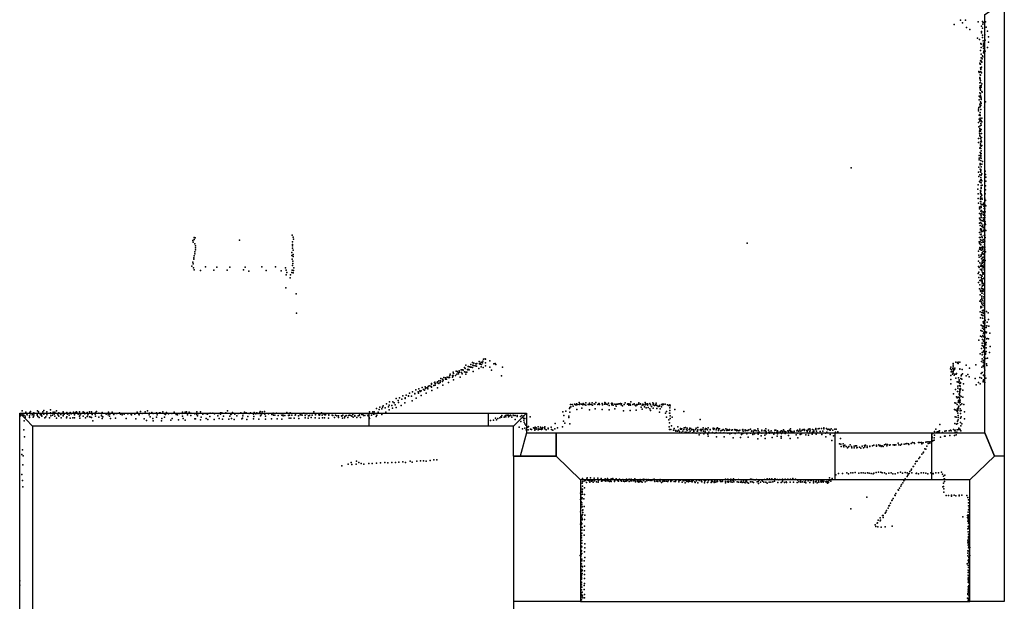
# Model space of a CAD drawing. Extents: x 16260 to 30057, y -26773 to 17812.
# Tile 9 of 12: x 20887 to 30057, y -1013 to 4408. Entities that reach past the tile are written whole.
import ezdxf

# ---------------------------------------------------------------- set-up
doc = ezdxf.new("R2010")
doc.units = 0
for name, color, linetype in [('DOORS', 7, 'continuous'), ('P', 9, 'continuous'), ('ROOMS', 1, 'continuous'), ('WALLS', 3, 'continuous')]:
    doc.layers.add(name, color=color, linetype=linetype)

msp = doc.modelspace()

# ---------------------------------------------------------------- linework, layer by layer
at = {"layer": 'DOORS'}
for points in [[(24142.8, 740.3), (25250.4, 740.3), (25250.4, 620.3), (24142.8, 620.3), (24142.8, 740.3)], [(29378.4, 118.7), (28481.6, 118.7), (28481.6, 558.7), (29378.4, 558.7), (29378.4, 118.7)]]:
    msp.add_lwpolyline(points, dxfattribs=at)
at = {"layer": 'P'}
for p in [(29648, 4404), (29697, 4402), (29590, 4363), (29667, 4380), (29705, 4335), (29737, 4317), (29813, 4387), (29846, 4347), (29854, 4392), (29854, 4328), (29856, 4365), (29859, 4381), (29881, 4389), (29887, 4338), (29809, 4235), (29826, 4224), (29844, 4284), (29846, 4298), (29853, 4264), (29854, 4241), (29875, 4268), (29901, 4301), (29910, 4247), (29838, 4185), (29843, 4179), (29843, 4150), (29859, 4162), (29861, 4210), (29862, 4143), (29863, 4177), (29864, 4189), (29868, 4170), (29878, 4217), (29902, 4149), (29909, 4197), (29837, 4121), (29842, 4085), (29842, 4053), (29850, 4044), (29854, 4070), (29858, 4061), (29865, 4098), (29868, 4110), (29870, 4123), (29879, 4115), (29829, 4002), (29834, 3993), (29835, 3992), (29835, 3959), (29837, 4023), (29838, 4028), (29839, 3954), (29845, 4018), (29845, 3966), (29848, 4012), (29821, 3924), (29824, 3916), (29828, 3864), (29829, 3868), (29830, 3858), (29832, 3894), (29833, 3858), (29835, 3922), (29837, 3891), (29839, 3923), (29840, 3943), (29845, 3914), (29828, 3777), (29829, 3819), (29832, 3762), (29834, 3791), (29836, 3841), (29836, 3824), (29840, 3775), (29841, 3795), (29843, 3780), (29847, 3811), (29824, 3695), (29830, 3725), (29832, 3683), (29835, 3697), (29836, 3755), (29836, 3750), (29836, 3717), (29840, 3690), (29843, 3676), (29848, 3740), (29850, 3731), (29821, 3591), (29822, 3662), (29830, 3620), (29833, 3605), (29833, 3597), (29837, 3643), (29839, 3607), (29840, 3635), (29841, 3663), (29841, 3626), (29872, 3592), (29881, 3642), (29817, 3574), (29818, 3558), (29822, 3518), (29826, 3518), (29829, 3525), (29831, 3516), (29833, 3543), (29833, 3491), (29840, 3572), (29840, 3570), (29849, 3491), (29817, 3450), (29821, 3409), (29823, 3481), (29828, 3465), (29828, 3463), (29829, 3395), (29831, 3420), (29836, 3473), (29840, 3440), (29841, 3424), (29842, 3465), (29848, 3455), (29825, 3351), (29826, 3368), (29829, 3377), (29829, 3328), (29830, 3343), (29834, 3319), (29835, 3370), (29837, 3302), (29843, 3385), (29844, 3310), (29845, 3347), (29816, 3263), (29818, 3301), (29832, 3218), (29836, 3252), (29837, 3268), (29837, 3239), (29843, 3286), (29843, 3228), (29844, 3271), (29848, 3236), (29822, 3142), (29823, 3118), (29829, 3209), (29833, 3171), (29833, 3119), (29838, 3206), (29838, 3143), (29838, 3135), (29840, 3159), (29841, 3160), (29842, 3118), (29843, 3185), (29820, 3032), (29823, 3103), (29832, 3060), (29832, 3054), (29833, 3068), (29838, 3094), (29843, 3036), (29849, 3060), (29855, 3086), (28630, 3026), (29817, 2988), (29819, 2946), (29829, 2962), (29831, 3016), (29836, 2994), (29838, 3011), (29838, 3002), (29838, 2937), (29839, 2986), (29842, 2958), (29847, 2970), (29878, 2997), (29881, 2965), (29886, 2939), (29814, 2869), (29825, 2899), (29833, 2893), (29836, 2911), (29841, 2919), (29842, 2844), (29843, 2886), (29843, 2861), (29848, 2907), (29851, 2867), (29882, 2858), (29886, 2904), (29812, 2829), (29814, 2785), (29835, 2816), (29835, 2800), (29836, 2786), (29840, 2811), (29840, 2761), (29842, 2836), (29842, 2834), (29843, 2784), (29847, 2771), (29880, 2785), (29881, 2821), (29815, 2742), (29816, 2698), (29826, 2660), (29835, 2745), (29835, 2712), (29837, 2736), (29837, 2667), (29838, 2712), (29839, 2710), (29840, 2693), (29843, 2665), (29848, 2746), (29848, 2683), (29851, 2735), (29861, 2685), (29864, 2697), (29866, 2669), (29876, 2745), (29878, 2680), (29882, 2727), (29883, 2723), (29884, 2672), (29826, 2646), (29826, 2602), (29828, 2645), (29839, 2589), (29840, 2623), (29841, 2598), (29842, 2657), (29842, 2623), (29842, 2579), (29846, 2631), (29846, 2605), (29856, 2616), (29859, 2596), (29861, 2593), (29863, 2615), (29868, 2585), (29870, 2648), (29874, 2619), (29876, 2644), (29877, 2584), (29879, 2617), (29825, 2559), (29826, 2513), (29832, 2546), (29832, 2491), (29834, 2542), (29837, 2519), (29841, 2563), (29845, 2535), (29846, 2509), (29848, 2480), (29851, 2535), (29855, 2492), (29856, 2485), (29857, 2534), (29860, 2561), (29861, 2531), (29867, 2547), (29872, 2498), (29874, 2545), (29877, 2563), (29880, 2524), (29880, 2505), (29882, 2499), (23425, 2400), (29826, 2424), (29835, 2407), (29836, 2458), (29836, 2450), (29842, 2430), (29843, 2445), (29843, 2410), (29844, 2437), (29845, 2454), (29849, 2389), (29856, 2434), (29859, 2440), (29861, 2472), (29868, 2444), (29871, 2454), (29871, 2396), (29872, 2396), (29875, 2448), (29875, 2401), (29884, 2443), (22500, 2351), (22504, 2334), (22511, 2360), (22512, 2378), (22520, 2319), (22523, 2376), (22525, 2301), (22934, 2352), (23427, 2339), (23428, 2314), (23429, 2300), (23434, 2381), (23437, 2361), (27664, 2325), (29823, 2336), (29826, 2379), (29827, 2324), (29831, 2339), (29832, 2317), (29833, 2378), (29835, 2357), (29838, 2309), (29842, 2354), (29843, 2354), (29849, 2332), (29851, 2379), (29857, 2295), (29858, 2346), (29861, 2360), (29865, 2333), (29873, 2312), (29874, 2339), (29875, 2343), (29879, 2378), (22513, 2206), (22517, 2244), (22520, 2227), (22524, 2283), (22526, 2264), (23421, 2211), (23422, 2237), (23427, 2279), (23433, 2219), (23434, 2260), (29816, 2250), (29821, 2213), (29827, 2268), (29828, 2285), (29837, 2270), (29839, 2280), (29839, 2202), (29841, 2259), (29841, 2215), (29843, 2210), (29844, 2286), (29844, 2259), (29850, 2283), (29850, 2234), (29850, 2227), (29851, 2288), (29857, 2270), (29858, 2284), (29859, 2222), (29860, 2249), (29861, 2246), (29868, 2227), (29872, 2206), (29873, 2282), (29875, 2288), (29877, 2264), (29881, 2245), (22492, 2111), (22500, 2149), (22504, 2132), (22509, 2176), (22510, 2187), (23426, 2177), (23428, 2116), (23431, 2137), (23432, 2158), (23435, 2200), (29818, 2157), (29823, 2196), (29828, 2142), (29836, 2112), (29843, 2130), (29843, 2117), (29845, 2179), (29850, 2134), (29851, 2146), (29852, 2156), (29854, 2189), (29854, 2113), (29856, 2164), (29858, 2168), (29861, 2196), (29864, 2162), (29866, 2146), (29867, 2172), (29868, 2112), (29869, 2125), (29870, 2151), (29880, 2163), (22507, 2096), (22512, 2078), (22572, 2071), (22619, 2103), (22696, 2073), (22722, 2100), (22819, 2074), (22844, 2101), (22973, 2078), (22986, 2102), (23020, 2064), (23142, 2105), (23183, 2069), (23271, 2103), (23323, 2068), (23364, 2094), (23368, 2073), (23368, 2030), (23375, 2053), (23409, 2030), (23421, 2053), (23424, 2074), (23433, 2049), (23436, 2070), (23442, 2094), (29815, 2043), (29817, 2107), (29820, 2055), (29823, 2097), (29834, 2030), (29835, 2079), (29846, 2077), (29846, 2025), (29847, 2107), (29847, 2066), (29849, 2084), (29854, 2052), (29857, 2106), (29857, 2035), (29860, 2096), (29863, 2046), (29868, 2050), (29869, 2076), (29871, 2102), (29873, 2034), (23407, 2003), (29816, 1960), (29819, 2006), (29829, 1937), (29830, 1977), (29835, 1980), (29841, 2005), (29841, 1974), (29848, 1992), (29850, 1979), (29850, 1967), (29852, 2017), (29852, 1957), (29852, 1946), (29854, 1927), (29862, 1948), (29863, 1996), (29866, 2000), (29867, 1935), (23366, 1909), (23462, 1853), (29825, 1900), (29831, 1843), (29835, 1882), (29838, 1887), (29839, 1875), (29845, 1906), (29848, 1858), (29851, 1925), (29851, 1901), (29851, 1858), (29853, 1878), (29854, 1885), (29862, 1896), (29868, 1889), (29871, 1874), (29871, 1851), (29830, 1785), (29838, 1796), (29842, 1778), (29847, 1832), (29847, 1810), (29848, 1824), (29848, 1764), (29849, 1775), (29853, 1749), (29855, 1795), (29866, 1824), (29867, 1743), (29868, 1765), (29869, 1786), (29870, 1808), (23466, 1673), (29833, 1686), (29838, 1723), (29839, 1735), (29843, 1726), (29845, 1657), (29847, 1729), (29847, 1729), (29848, 1680), (29850, 1654), (29853, 1697), (29854, 1679), (29857, 1697), (29862, 1668), (29865, 1701), (29869, 1684), (29872, 1729), (29891, 1688), (29908, 1677), (29835, 1630), (29841, 1561), (29853, 1650), (29854, 1626), (29861, 1592), (29865, 1581), (29866, 1576), (29870, 1649), (29870, 1598), (29873, 1623), (29876, 1636), (29876, 1617), (29876, 1580), (29876, 1562), (29880, 1604), (29898, 1588), (29910, 1614), (29838, 1511), (29850, 1504), (29852, 1556), (29855, 1534), (29856, 1552), (29862, 1552), (29865, 1482), (29866, 1495), (29868, 1521), (29868, 1484), (29870, 1536), (29871, 1548), (29876, 1555), (29881, 1499), (29889, 1538), (29889, 1489), (29892, 1495), (29896, 1554), (29913, 1553), (29924, 1486), (29821, 1422), (29836, 1459), (29849, 1452), (29851, 1393), (29855, 1428), (29858, 1464), (29865, 1411), (29868, 1452), (29870, 1422), (29870, 1393), (29878, 1449), (29881, 1389), (29885, 1378), (29889, 1399), (29891, 1434), (29897, 1438), (29911, 1432), (29833, 1294), (29846, 1343), (29851, 1307), (29852, 1370), (29858, 1306), (29860, 1364), (29864, 1317), (29866, 1322), (29867, 1352), (29869, 1364), (29873, 1339), (29873, 1286), (29881, 1289), (29883, 1299), (29888, 1349), (29888, 1314), (29918, 1305), (29925, 1362), (25090, 1194), (25103, 1213), (25118, 1206), (25136, 1199), (25142, 1199), (25146, 1203), (25166, 1221), (25169, 1202), (25169, 1199), (25176, 1198), (25177, 1204), (25184, 1217), (25188, 1194), (25197, 1209), (25200, 1226), (25207, 1245), (25222, 1247), (25225, 1210), (25226, 1244), (25266, 1229), (25303, 1200), (25317, 1203), (25322, 1195), (29582, 1202), (29605, 1217), (29621, 1209), (29628, 1216), (29628, 1204), (29642, 1217), (29844, 1223), (29850, 1283), (29850, 1247), (29859, 1230), (29860, 1212), (29869, 1259), (29870, 1195), (29871, 1208), (29872, 1240), (29874, 1270), (29874, 1223), (29884, 1249), (29891, 1199), (29900, 1253), (24895, 1105), (24923, 1123), (24929, 1110), (24952, 1133), (24960, 1104), (24961, 1129), (24971, 1120), (24974, 1108), (24979, 1134), (24983, 1124), (24998, 1143), (25002, 1119), (25007, 1143), (25007, 1108), (25015, 1145), (25019, 1140), (25029, 1165), (25031, 1127), (25036, 1158), (25042, 1124), (25042, 1103), (25043, 1188), (25053, 1124), (25059, 1147), (25062, 1146), (25063, 1177), (25066, 1148), (25068, 1176), (25073, 1145), (25081, 1172), (25087, 1169), (25091, 1169), (25105, 1165), (25109, 1187), (25110, 1129), (25114, 1184), (25129, 1183), (25142, 1179), (25164, 1156), (25184, 1174), (25204, 1167), (25225, 1183), (25265, 1170), (25282, 1140), (25383, 1170), (29557, 1154), (29558, 1169), (29562, 1126), (29564, 1143), (29568, 1127), (29574, 1103), (29579, 1157), (29581, 1174), (29581, 1155), (29582, 1188), (29582, 1129), (29582, 1114), (29583, 1137), (29593, 1149), (29595, 1159), (29596, 1104), (29610, 1103), (29613, 1111), (29643, 1153), (29644, 1152), (29665, 1147), (29667, 1108), (29701, 1187), (29718, 1102), (29732, 1161), (29793, 1192), (29843, 1109), (29848, 1170), (29851, 1121), (29859, 1183), (29865, 1176), (29873, 1160), (29874, 1125), (29875, 1141), (29895, 1185), (24722, 1011), (24723, 1017), (24752, 1028), (24755, 1029), (24757, 1018), (24774, 1022), (24778, 1022), (24780, 1033), (24791, 1018), (24792, 1042), (24803, 1028), (24807, 1043), (24809, 1063), (24824, 1036), (24826, 1059), (24832, 1049), (24837, 1074), (24852, 1059), (24853, 1070), (24861, 1058), (24867, 1077), (24881, 1072), (24881, 1025), (24886, 1077), (24889, 1073), (24894, 1093), (24917, 1093), (24918, 1076), (24924, 1089), (24927, 1051), (24946, 1093), (24989, 1077), (25376, 1089), (29558, 1091), (29559, 1053), (29560, 1014), (29591, 1095), (29605, 1066), (29619, 1033), (29627, 1029), (29631, 1069), (29636, 1051), (29637, 1039), (29640, 1019), (29648, 1026), (29649, 1021), (29652, 1065), (29657, 1090), (29659, 1099), (29661, 1059), (29676, 1015), (29703, 1088), (29731, 1080), (29785, 1065), (29816, 1025), (29829, 1072), (29834, 1013), (29844, 1066), (29859, 1039), (29860, 1033), (29863, 1092), (29863, 1052), (29865, 1096), (29875, 1026), (29877, 1089), (29884, 1066), (24517, 926), (24546, 941), (24566, 924), (24567, 921), (24576, 957), (24597, 940), (24602, 927), (24606, 967), (24615, 948), (24616, 942), (24627, 948), (24635, 980), (24648, 961), (24656, 954), (24664, 985), (24667, 971), (24672, 928), (24674, 976), (24686, 977), (24689, 968), (24693, 988), (24702, 995), (24716, 992), (24722, 983), (24724, 985), (24725, 952), (24745, 999), (24756, 1003), (24777, 976), (24827, 1001), (29583, 920), (29603, 962), (29621, 942), (29624, 993), (29625, 973), (29638, 919), (29639, 928), (29640, 999), (29640, 965), (29641, 944), (29642, 999), (29642, 936), (29643, 950), (29645, 991), (29650, 969), (29650, 961), (29672, 955), (29794, 1006), (24303, 828), (24333, 846), (24363, 846), (24375, 836), (24395, 878), (24411, 859), (24415, 839), (24426, 884), (24447, 870), (24455, 903), (24475, 837), (24477, 885), (24478, 878), (24486, 909), (24507, 898), (24508, 903), (24536, 900), (24543, 857), (24580, 881), (24626, 904), (26072, 828), (26098, 839), (26105, 827), (26134, 832), (26159, 837), (26195, 835), (26220, 836), (26239, 828), (26254, 839), (26282, 830), (26284, 831), (26313, 830), (26337, 840), (26342, 833), (26372, 833), (26399, 832), (26401, 834), (26407, 832), (26450, 826), (26466, 828), (26474, 827), (26482, 831), (26492, 827), (26527, 836), (26550, 827), (26561, 827), (26573, 826), (26580, 846), (26610, 828), (26653, 837), (26669, 827), (26712, 841), (26717, 830), (26735, 827), (26755, 830), (26783, 836), (26790, 828), (26816, 835), (26874, 826), (29597, 837), (29606, 835), (29613, 893), (29618, 891), (29618, 883), (29627, 842), (29631, 890), (29632, 858), (29639, 849), (29639, 838), (29640, 910), (29640, 874), (29641, 888), (29642, 906), (29645, 863), (29645, 843), (29656, 896), (29662, 827), (29671, 891), (20910, 762), (20944, 750), (20981, 747), (20988, 755), (21013, 736), (21020, 745), (21053, 761), (21063, 753), (21076, 739), (21102, 754), (21113, 767), (21141, 752), (21142, 737), (21173, 738), (21174, 771), (21175, 744), (21198, 749), (21216, 749), (21231, 762), (21252, 744), (21265, 737), (21291, 746), (21293, 754), (21326, 739), (21327, 746), (21356, 747), (21365, 741), (21366, 734), (21390, 750), (21406, 747), (21417, 752), (21425, 740), (21445, 753), (21462, 736), (21478, 754), (21479, 743), (21487, 746), (21495, 735), (21517, 747), (21527, 737), (21539, 753), (21557, 752), (21560, 740), (21593, 748), (21593, 738), (21602, 756), (21625, 741), (21625, 740), (21655, 747), (21714, 751), (21748, 749), (21758, 738), (21785, 737), (21791, 738), (21816, 743), (21893, 734), (21918, 738), (21982, 750), (22012, 755), (22027, 737), (22055, 752), (22079, 762), (22095, 740), (22118, 748), (22131, 736), (22163, 744), (22188, 745), (22197, 743), (22219, 754), (22256, 748), (22272, 734), (22304, 737), (22326, 749), (22375, 738), (22401, 738), (22405, 751), (22430, 751), (22440, 753), (22467, 749), (22481, 740), (22519, 735), (22538, 752), (22554, 737), (22571, 754), (22615, 737), (22662, 741), (22687, 741), (22703, 734), (22737, 738), (22758, 744), (22770, 745), (22808, 745), (22823, 763), (22861, 734), (22868, 748), (22923, 739), (22946, 743), (22963, 737), (22972, 736), (22980, 749), (22996, 745), (23025, 736), (23036, 743), (23072, 746), (23088, 735), (23096, 744), (23104, 737), (23117, 736), (23123, 746), (23128, 756), (23146, 752), (23153, 739), (23168, 755), (23246, 737), (23249, 742), (23280, 741), (23312, 739), (23342, 734), (23376, 747), (23389, 738), (23406, 744), (23535, 741), (23562, 734), (23593, 736), (23627, 752), (23697, 743), (23717, 735), (23747, 736), (24114, 737), (24145, 752), (24176, 753), (24188, 754), (24195, 735), (24210, 784), (24227, 751), (24236, 774), (24241, 796), (24260, 782), (24266, 796), (24272, 810), (24292, 790), (24298, 750), (24322, 801), (24328, 814), (24329, 773), (24353, 812), (24358, 788), (24384, 818), (24394, 792), (24441, 813), (25946, 754), (25975, 758), (26007, 785), (26010, 795), (26011, 750), (26017, 820), (26021, 799), (26033, 820), (26041, 805), (26053, 825), (26063, 817), (26072, 819), (26073, 823), (26076, 774), (26084, 821), (26102, 822), (26120, 824), (26122, 787), (26132, 817), (26148, 821), (26160, 815), (26161, 814), (26181, 822), (26187, 821), (26195, 820), (26195, 773), (26210, 820), (26221, 816), (26243, 823), (26244, 824), (26246, 781), (26273, 821), (26287, 820), (26313, 775), (26315, 817), (26335, 824), (26350, 825), (26362, 820), (26376, 773), (26377, 811), (26403, 818), (26416, 816), (26429, 782), (26430, 823), (26435, 822), (26443, 807), (26459, 823), (26488, 818), (26490, 821), (26503, 808), (26510, 763), (26517, 822), (26518, 822), (26547, 825), (26559, 814), (26572, 764), (26577, 814), (26597, 820), (26620, 816), (26627, 810), (26630, 770), (26636, 820), (26637, 818), (26652, 825), (26665, 824), (26676, 798), (26685, 815), (26685, 777), (26690, 823), (26696, 819), (26707, 800), (26712, 818), (26723, 790), (26729, 824), (26735, 814), (26738, 823), (26740, 794), (26757, 782), (26762, 818), (26762, 766), (26770, 804), (26787, 821), (26787, 818), (26788, 786), (26799, 811), (26813, 820), (26814, 815), (26821, 813), (26821, 783), (26833, 804), (26845, 813), (26845, 750), (26846, 807), (26853, 782), (26865, 821), (26866, 801), (26872, 819), (26878, 817), (26882, 823), (26898, 824), (26903, 740), (26911, 756), (26919, 819), (26933, 812), (26938, 742), (26941, 791), (26941, 765), (26942, 818), (26943, 740), (26945, 809), (26990, 776), (27073, 755), (29592, 774), (29600, 771), (29609, 769), (29618, 820), (29618, 755), (29620, 772), (29622, 784), (29625, 764), (29626, 742), (29627, 782), (29631, 797), (29633, 807), (29646, 762), (29647, 781), (29649, 737), (29650, 817), (29656, 767), (29681, 822), (29687, 754), (20889, 722), (20895, 717), (20916, 725), (20925, 723), (20929, 669), (20938, 714), (20938, 699), (20955, 732), (20956, 726), (20978, 716), (20979, 699), (20986, 733), (21004, 724), (21012, 702), (21018, 731), (21019, 717), (21050, 729), (21050, 723), (21055, 711), (21068, 699), (21082, 725), (21091, 725), (21095, 712), (21112, 732), (21121, 698), (21132, 708), (21140, 724), (21165, 698), (21176, 715), (21192, 723), (21207, 732), (21214, 714), (21230, 695), (21238, 733), (21246, 721), (21251, 713), (21272, 729), (21274, 697), (21292, 715), (21293, 723), (21303, 731), (21324, 697), (21325, 706), (21334, 732), (21347, 722), (21357, 693), (21382, 697), (21397, 724), (21397, 697), (21399, 730), (21432, 731), (21444, 714), (21449, 695), (21451, 726), (21480, 712), (21501, 697), (21517, 709), (21523, 724), (21537, 707), (21550, 702), (21557, 699), (21561, 728), (21570, 669), (21589, 730), (21593, 713), (21626, 704), (21648, 715), (21650, 722), (21655, 692), (21663, 707), (21693, 732), (21711, 724), (21723, 712), (21727, 732), (21733, 691), (21764, 728), (21781, 695), (21827, 730), (21842, 725), (21861, 732), (21880, 690), (21927, 732), (21930, 724), (21961, 732), (21968, 689), (21996, 732), (22001, 725), (22047, 689), (22067, 673), (22092, 724), (22103, 708), (22127, 691), (22129, 669), (22162, 702), (22169, 726), (22207, 670), (22212, 691), (22237, 733), (22237, 702), (22244, 729), (22296, 676), (22307, 691), (22344, 729), (22356, 726), (22365, 678), (22403, 714), (22410, 690), (22429, 675), (22450, 726), (22481, 718), (22519, 689), (22525, 687), (22537, 729), (22542, 717), (22572, 680), (22576, 703), (22594, 732), (22623, 691), (22632, 730), (22636, 731), (22640, 682), (22657, 711), (22700, 681), (22733, 717), (22746, 690), (22757, 731), (22775, 685), (22786, 713), (22836, 686), (22844, 714), (22853, 729), (22859, 691), (22884, 681), (22890, 732), (22909, 716), (22955, 688), (22964, 694), (22967, 716), (23003, 683), (23011, 711), (23065, 732), (23066, 687), (23067, 711), (23116, 684), (23131, 715), (23137, 726), (23171, 730), (23176, 686), (23178, 712), (23204, 733), (23231, 688), (23235, 729), (23252, 723), (23264, 721), (23286, 689), (23295, 720), (23295, 719), (23328, 723), (23328, 686), (23340, 716), (23358, 718), (23391, 720), (23398, 695), (23401, 722), (23414, 693), (23423, 723), (23443, 693), (23454, 721), (23457, 725), (23484, 717), (23488, 691), (23498, 726), (23505, 726), (23517, 722), (23547, 723), (23547, 720), (23547, 698), (23573, 694), (23577, 715), (23586, 719), (23602, 701), (23610, 721), (23639, 697), (23641, 725), (23643, 729), (23674, 725), (23678, 694), (23681, 722), (23684, 731), (23703, 722), (23708, 698), (23726, 696), (23728, 724), (23735, 724), (23764, 693), (23766, 724), (23768, 722), (23796, 723), (23804, 718), (23819, 700), (23828, 723), (23840, 715), (23857, 717), (23858, 699), (23886, 716), (23887, 714), (23894, 694), (23898, 723), (23913, 697), (23917, 710), (23926, 716), (23929, 718), (23943, 699), (23950, 719), (23959, 721), (23971, 719), (23980, 713), (23991, 728), (23993, 704), (24010, 719), (24010, 712), (24026, 701), (24041, 717), (24049, 719), (24052, 725), (24061, 699), (24073, 727), (24083, 730), (24090, 720), (24103, 719), (24130, 722), (24132, 716), (24141, 701), (24144, 692), (24163, 722), (24184, 732), (24206, 710), (24213, 721), (24259, 729), (25271, 672), (25300, 676), (25319, 695), (25327, 680), (25339, 692), (25360, 697), (25369, 705), (25376, 704), (25378, 718), (25400, 702), (25408, 716), (25414, 706), (25418, 721), (25429, 721), (25439, 707), (25441, 723), (25449, 717), (25459, 721), (25460, 719), (25470, 702), (25483, 721), (25489, 719), (25502, 681), (25503, 720), (25520, 709), (25522, 718), (25550, 711), (25555, 662), (25564, 718), (25581, 695), (25583, 717), (25583, 675), (25585, 658), (25591, 642), (25593, 692), (25640, 705), (25874, 644), (25951, 666), (25956, 718), (25963, 647), (26003, 712), (26003, 699), (26012, 642), (26910, 703), (26933, 678), (26940, 650), (26945, 717), (26945, 690), (26963, 703), (27226, 683), (29598, 645), (29601, 705), (29609, 704), (29620, 667), (29621, 644), (29627, 700), (29627, 679), (29629, 720), (29648, 654), (29650, 694), (29654, 708), (29686, 689), (20927, 585), (25539, 610), (25571, 595), (25592, 600), (25600, 630), (25603, 584), (25621, 611), (25623, 586), (25627, 615), (25644, 592), (25654, 589), (25674, 603), (25681, 597), (25686, 581), (25688, 610), (25696, 605), (25696, 592), (25716, 612), (25717, 594), (25717, 586), (25726, 591), (25735, 593), (25738, 610), (25746, 597), (25747, 589), (25755, 608), (25757, 595), (25776, 607), (25777, 595), (25779, 613), (25789, 586), (25808, 600), (25808, 595), (25837, 609), (25840, 588), (25853, 581), (25871, 594), (25897, 603), (25944, 612), (26937, 612), (26938, 587), (26951, 588), (26958, 623), (26975, 583), (26978, 582), (26984, 598), (26997, 579), (26997, 574), (27013, 573), (27017, 612), (27022, 581), (27031, 571), (27043, 597), (27043, 591), (27050, 591), (27051, 560), (27054, 596), (27064, 574), (27074, 588), (27077, 603), (27084, 563), (27087, 608), (27097, 587), (27101, 564), (27104, 602), (27105, 582), (27119, 561), (27121, 587), (27127, 602), (27132, 573), (27138, 598), (27144, 586), (27154, 557), (27156, 587), (27164, 586), (27166, 580), (27166, 571), (27180, 589), (27186, 601), (27189, 554), (27198, 573), (27200, 573), (27202, 608), (27202, 585), (27224, 554), (27225, 586), (27227, 587), (27233, 575), (27238, 588), (27250, 587), (27254, 605), (27257, 572), (27270, 589), (27270, 566), (27272, 584), (27275, 598), (27285, 595), (27294, 585), (27299, 605), (27304, 565), (27318, 587), (27318, 585), (27340, 562), (27345, 594), (27346, 602), (27351, 587), (27354, 599), (27360, 555), (27373, 584), (27373, 562), (27376, 599), (27378, 596), (27386, 605), (27395, 579), (27397, 594), (27405, 595), (27411, 556), (27417, 575), (27429, 581), (27438, 588), (27445, 556), (27450, 578), (27464, 594), (27473, 579), (27476, 588), (27482, 553), (27484, 582), (27496, 582), (27499, 588), (27516, 553), (27517, 581), (27525, 585), (27549, 587), (27550, 581), (27551, 552), (27559, 584), (27567, 577), (27572, 582), (27585, 577), (27585, 556), (27594, 581), (27619, 584), (27621, 552), (27623, 587), (27625, 574), (27643, 584), (27645, 575), (27648, 579), (27659, 579), (27670, 580), (27679, 584), (27692, 591), (27692, 554), (27702, 573), (27705, 577), (27723, 570), (27728, 583), (27738, 581), (27745, 575), (27761, 596), (27765, 578), (27766, 564), (27777, 565), (27799, 582), (27799, 576), (27799, 554), (27821, 575), (27825, 579), (27833, 575), (27837, 595), (27841, 567), (27860, 583), (27863, 565), (27871, 554), (27874, 565), (27885, 575), (27895, 559), (27917, 560), (27920, 581), (27929, 582), (27938, 565), (27941, 558), (27946, 575), (27949, 568), (27970, 567), (27980, 575), (27984, 576), (27992, 566), (28002, 585), (28006, 574), (28014, 569), (28017, 552), (28024, 568), (28040, 575), (28046, 570), (28050, 558), (28058, 582), (28067, 596), (28067, 576), (28068, 570), (28078, 570), (28088, 560), (28099, 574), (28101, 569), (28126, 577), (28127, 554), (28131, 581), (28142, 573), (28153, 577), (28154, 590), (28161, 572), (28174, 581), (28185, 589), (28195, 587), (28196, 578), (28217, 579), (28222, 571), (28228, 583), (28233, 590), (28238, 555), (28247, 595), (28247, 570), (28250, 581), (28270, 587), (28271, 565), (28282, 582), (28283, 570), (28303, 598), (28303, 588), (28307, 572), (28313, 557), (28324, 594), (28334, 597), (28343, 569), (28356, 597), (28368, 573), (28375, 605), (28378, 595), (28391, 553), (28400, 599), (28404, 563), (28412, 589), (28423, 592), (28428, 584), (28436, 582), (28445, 595), (28459, 582), (28479, 593), (28484, 565), (28490, 591), (28507, 568), (29406, 571), (29419, 592), (29422, 557), (29432, 567), (29444, 570), (29450, 559), (29455, 576), (29456, 634), (29481, 559), (29502, 573), (29515, 576), (29545, 577), (29557, 583), (29561, 575), (29584, 587), (29598, 579), (29599, 583), (29600, 563), (29613, 638), (29615, 565), (29617, 585), (29631, 588), (29635, 601), (29644, 592), (29645, 585), (29651, 577), (29653, 624), (29663, 640), (20932, 519), (27215, 540), (27260, 548), (27295, 545), (27300, 526), (27377, 520), (27449, 519), (27501, 549), (27532, 510), (27599, 514), (27610, 541), (27658, 547), (27671, 516), (27716, 542), (27730, 547), (27761, 502), (27766, 546), (27793, 529), (27828, 535), (27831, 506), (27838, 547), (27896, 515), (27910, 546), (27942, 525), (27945, 549), (27978, 524), (27980, 509), (27981, 550), (28047, 533), (28062, 505), (28120, 540), (28134, 511), (28156, 541), (28167, 548), (28209, 538), (28234, 535), (28268, 544), (28304, 546), (28358, 543), (28394, 521), (28434, 543), (28450, 485), (28466, 529), (28532, 506), (29068, 460), (29201, 467), (29217, 463), (29257, 467), (29272, 467), (29285, 467), (29302, 463), (29327, 471), (29339, 475), (29354, 474), (29364, 460), (29368, 472), (29381, 476), (29382, 544), (29382, 527), (29382, 507), (29382, 499), (29383, 517), (29384, 518), (29391, 550), (29393, 483), (29404, 490), (29405, 511), (29407, 535), (29463, 516), (29500, 525), (29508, 527), (29549, 531), (29592, 533), (29609, 540), (20914, 400), (28521, 454), (28534, 451), (28539, 431), (28556, 456), (28560, 437), (28564, 428), (28571, 443), (28586, 429), (28597, 418), (28600, 422), (28610, 431), (28621, 444), (28634, 430), (28638, 417), (28658, 433), (28659, 419), (28670, 435), (28681, 437), (28684, 418), (28686, 421), (28710, 424), (28721, 415), (28732, 434), (28745, 416), (28755, 438), (28758, 428), (28766, 441), (28781, 434), (28781, 421), (28806, 434), (28806, 431), (28830, 437), (28841, 442), (28841, 442), (28866, 443), (28867, 433), (28890, 446), (28894, 437), (28903, 438), (28909, 430), (28921, 435), (28928, 431), (28942, 447), (28954, 451), (28964, 436), (28968, 448), (28988, 442), (28995, 446), (29021, 445), (29034, 445), (29035, 442), (29047, 447), (29074, 446), (29089, 441), (29099, 452), (29126, 452), (29139, 454), (29150, 458), (29164, 456), (29169, 449), (29191, 458), (29220, 457), (29290, 456), (29301, 371), (29305, 378), (29316, 409), (29328, 406), (29336, 432), (29348, 457), (20908, 356), (20920, 342), (23973, 282), (24023, 292), (24045, 282), (24211, 276), (24247, 277), (24288, 282), (24316, 278), (24352, 281), (24386, 282), (24419, 283), (24457, 288), (24479, 281), (24525, 293), (24544, 284), (24585, 293), (24621, 297), (24648, 296), (24673, 293), (24711, 300), (24745, 305), (24773, 305), (29233, 290), (29246, 293), (29260, 317), (29271, 332), (29289, 359), (20916, 259), (23889, 251), (23947, 265), (23980, 261), (24022, 265), (24067, 272), (24091, 264), (24140, 273), (24170, 270), (28646, 186), (28669, 188), (28743, 185), (28783, 186), (28864, 188), (28885, 190), (28906, 191), (29067, 184), (29092, 190), (29133, 188), (29153, 185), (29178, 196), (29190, 210), (29194, 219), (29210, 243), (29213, 245), (29227, 267), (29374, 184), (29420, 184), (29472, 191), (20908, 168), (20914, 113), (26128, 133), (26130, 105), (26132, 105), (26149, 110), (26158, 114), (26167, 94), (26168, 130), (26171, 139), (26179, 115), (26185, 114), (26196, 111), (26196, 97), (26204, 138), (26212, 108), (26223, 112), (26229, 99), (26238, 136), (26242, 109), (26260, 100), (26272, 135), (26276, 98), (26278, 113), (26304, 133), (26305, 106), (26315, 109), (26317, 115), (26335, 113), (26340, 130), (26345, 108), (26350, 115), (26363, 131), (26364, 111), (26367, 109), (26380, 103), (26389, 109), (26395, 129), (26397, 105), (26411, 131), (26427, 108), (26427, 103), (26430, 112), (26442, 129), (26456, 114), (26465, 108), (26475, 126), (26487, 112), (26491, 106), (26504, 123), (26510, 108), (26519, 105), (26534, 107), (26535, 107), (26539, 126), (26548, 112), (26563, 125), (26563, 104), (26578, 109), (26582, 126), (26588, 110), (26608, 110), (26617, 128), (26620, 117), (26624, 102), (26638, 115), (26641, 104), (26654, 107), (26654, 97), (26662, 104), (26665, 123), (26668, 115), (26676, 105), (26684, 98), (26691, 121), (26698, 113), (26699, 125), (26714, 102), (26723, 121), (26728, 110), (26740, 122), (26743, 117), (26759, 112), (26773, 117), (26774, 114), (26787, 123), (26797, 125), (26800, 110), (26803, 105), (26820, 108), (26823, 120), (26832, 104), (26847, 112), (26852, 121), (26852, 107), (26865, 95), (26870, 119), (26877, 104), (26879, 107), (26890, 116), (26893, 106), (26894, 106), (26908, 106), (26922, 105), (26924, 105), (26931, 116), (26951, 105), (26953, 112), (26961, 114), (26982, 105), (26996, 105), (26998, 114), (27026, 102), (27027, 117), (27030, 114), (27041, 116), (27056, 97), (27068, 113), (27074, 109), (27087, 115), (27097, 106), (27101, 104), (27113, 110), (27116, 100), (27122, 113), (27127, 106), (27145, 104), (27147, 110), (27149, 100), (27161, 113), (27175, 101), (27178, 94), (27191, 111), (27204, 92), (27216, 113), (27235, 109), (27240, 102), (27241, 118), (27263, 115), (27267, 107), (27277, 116), (27294, 94), (27296, 97), (27303, 114), (27326, 95), (27331, 110), (27334, 113), (27340, 104), (27356, 94), (27357, 106), (27360, 112), (27371, 98), (27383, 109), (27384, 106), (27387, 103), (27412, 112), (27413, 104), (27417, 104), (27423, 103), (27431, 104), (27433, 106), (27460, 125), (27460, 104), (27478, 101), (27481, 126), (27483, 119), (27490, 97), (27493, 103), (27509, 102), (27510, 114), (27511, 125), (27523, 98), (27528, 116), (27534, 128), (27535, 114), (27538, 101), (27555, 120), (27570, 100), (27581, 123), (27583, 97), (27600, 99), (27603, 118), (27609, 105), (27615, 95), (27629, 113), (27630, 97), (27643, 92), (27651, 107), (27655, 107), (27657, 109), (27662, 96), (27693, 100), (27695, 127), (27701, 124), (27709, 101), (27714, 123), (27723, 94), (27727, 120), (27739, 118), (27750, 121), (27757, 102), (27766, 104), (27774, 115), (27776, 119), (27787, 99), (27799, 116), (27805, 107), (27819, 98), (27823, 122), (27835, 99), (27849, 128), (27867, 97), (27869, 128), (27883, 99), (27893, 129), (27900, 102), (27918, 106), (27919, 125), (27921, 128), (27927, 127), (27944, 122), (27947, 96), (27957, 120), (27967, 122), (27979, 93), (27989, 118), (27993, 126), (27993, 103), (27997, 119), (28011, 95), (28015, 125), (28025, 101), (28029, 96), (28041, 124), (28062, 98), (28065, 124), (28088, 131), (28094, 98), (28114, 125), (28128, 96), (28135, 116), (28143, 102), (28160, 109), (28162, 99), (28179, 100), (28186, 120), (28195, 98), (28206, 110), (28210, 92), (28232, 114), (28232, 109), (28244, 119), (28246, 94), (28255, 112), (28262, 117), (28279, 107), (28280, 92), (28298, 101), (28304, 106), (28326, 112), (28328, 109), (28331, 98), (28348, 108), (28351, 98), (28354, 108), (28365, 106), (28369, 98), (28378, 107), (28394, 101), (28401, 104), (28404, 97), (28414, 103), (28420, 94), (28426, 112), (28429, 138), (28443, 106), (28453, 131), (28489, 166), (28512, 177), (28549, 177), (28590, 183), (28605, 176), (28628, 183), (28703, 182), (28724, 183), (28762, 182), (28800, 182), (28818, 179), (28837, 175), (28841, 182), (28921, 183), (28941, 183), (28958, 175), (28982, 182), (29003, 183), (29020, 176), (29041, 176), (29108, 181), (29112, 92), (29123, 110), (29130, 120), (29135, 128), (29152, 150), (29158, 163), (29166, 176), (29171, 179), (29195, 183), (29237, 179), (29240, 180), (29257, 176), (29284, 183), (29306, 183), (29326, 180), (29346, 175), (29394, 178), (29394, 176), (29444, 183), (29482, 173), (29492, 154), (29495, 127), (29499, 128), (29501, 105), (29503, 164), (20918, 55), (26114, 45), (26117, 32), (26125, 13), (26125, 4), (26127, 87), (26128, 31), (26129, 59), (26149, 46), (27086, 91), (27265, 91), (27460, 90), (27674, 87), (27767, 86), (27848, 89), (28314, 91), (28411, 89), (29069, 25), (29072, 22), (29081, 43), (29093, 60), (29100, 75), (29486, 54), (29492, 87), (29492, 57), (29493, 4), (29494, 34), (26110, -64), (26111, -6), (26114, -39), (26116, -85), (26119, -16), (26123, -59), (26125, -50), (26130, -15), (26142, -57), (26147, -17), (28776, -43), (29011, -74), (29012, -69), (29023, -55), (29039, -23), (29041, -27), (29047, -9), (29516, -26), (29539, -26), (29564, -25), (29565, -33), (29589, -25), (29607, -31), (29637, -25), (29637, -31), (29663, -23), (29709, -26), (29719, -44), (29725, -66), (26111, -179), (26114, -143), (26123, -113), (26124, -95), (26126, -131), (26130, -168), (26133, -159), (26146, -130), (28628, -152), (28954, -181), (28961, -166), (28977, -145), (28981, -122), (28986, -124), (28989, -119), (28997, -97), (29721, -182), (29723, -96), (29724, -123), (29724, -160), (29731, -143), (26116, -217), (26117, -274), (26123, -228), (26123, -252), (26126, -245), (26126, -255), (26127, -210), (26129, -203), (26131, -185), (26147, -250), (26151, -210), (28883, -256), (28900, -262), (28902, -234), (28905, -257), (28923, -212), (28929, -232), (28930, -212), (28947, -192), (29671, -224), (29716, -214), (29716, -231), (29718, -266), (29720, -244), (29722, -207), (29723, -220), (29723, -270), (29724, -232), (29725, -258), (26109, -295), (26112, -304), (26116, -323), (26120, -298), (26123, -289), (26124, -351), (26127, -324), (26144, -349), (26149, -311), (28854, -300), (28862, -315), (28874, -285), (28876, -281), (28878, -320), (28911, -321), (28949, -320), (29012, -312), (29719, -337), (29722, -316), (29722, -365), (29723, -287), (29725, -284), (29725, -311), (29726, -319), (29728, -332), (29734, -341), (29734, -364), (26118, -385), (26119, -420), (26120, -403), (26121, -446), (26122, -446), (26123, -377), (26144, -397), (29719, -443), (29721, -450), (29722, -457), (29723, -408), (29724, -387), (29724, -388), (29724, -422), (29725, -411), (29726, -423), (29729, -407), (29730, -386), (29730, -435), (29732, -392), (26114, -516), (26117, -550), (26119, -541), (26120, -538), (26121, -498), (26121, -498), (26123, -506), (26124, -472), (26150, -515), (26152, -476), (29717, -469), (29718, -541), (29722, -490), (29723, -513), (29727, -484), (29727, -505), (29728, -470), (29728, -544), (29733, -534), (29737, -512), (26106, -587), (26114, -577), (26114, -594), (26118, -579), (26122, -636), (26123, -637), (26124, -568), (26124, -620), (26146, -636), (26148, -552), (26150, -604), (29718, -565), (29718, -589), (29722, -632), (29724, -626), (29727, -605), (29728, -640), (29728, -641), (29729, -598), (29730, -577), (29730, -612), (29731, -605), (29733, -555), (29734, -579), (29736, -586), (26120, -664), (26122, -723), (26123, -685), (26124, -717), (26125, -725), (26128, -690), (26148, -686), (26149, -730), (29712, -664), (29720, -680), (29722, -724), (29723, -654), (29723, -697), (29730, -677), (29733, -728), (20889, -823), (26112, -783), (26119, -756), (26119, -807), (26120, -797), (26121, -734), (26121, -762), (26121, -771), (26121, -788), (26125, -754), (26147, -764), (26147, -801), (29721, -798), (29722, -745), (29722, -769), (29722, -812), (29724, -789), (29727, -822), (29728, -800), (29729, -734), (29731, -749), (29733, -771), (20889, -862), (26118, -879), (26119, -834), (26120, -840), (26120, -860), (26120, -906), (26122, -881), (26144, -867), (26144, -904), (26148, -846), (29721, -877), (29721, -899), (29722, -834), (29723, -909), (29724, -896), (29726, -866), (29726, -911), (29727, -888), (29728, -837), (29731, -845), (29732, -886), (26118, -980), (26119, -999), (26120, -933), (26122, -952), (26125, -927), (26126, -965), (26128, -961), (26131, -980), (26147, -981), (26148, -949), (29715, -985), (29717, -940), (29718, -948), (29718, -984), (29720, -1003), (29722, -919), (29725, -927), (29727, -989), (29728, -956), (29729, -934), (29730, -971), (29732, -967), (29725, -1012)]:
    msp.add_point(p, dxfattribs=at)
at = {"layer": 'ROOMS'}
for points in [[(20887.4, -6002), (20887.4, 740.3), (25607.4, 740.3), (25607.4, 558.7), (25882.8, 558.7), (29875.3, 558.7), (29875.3, 4455.2)], [(25489, -1014), (25489, 338.7), (25487.4, 338.7), (25487.4, 620.3), (21007.4, 620.3), (21007.4, -5882), (25468.2, -5882), (25468.2, -4251.8), (25489, -4251.8), (25489, -1014)], [(26109, 118.7), (26109, -1014), (27205.8, -1014), (28605.3, -1014), (29737.3, -1014), (29737.3, 118.7), (26109, 118.7)]]:
    msp.add_lwpolyline(points, dxfattribs=at)
at = {"layer": 'WALLS'}
for points in [[(30055.3, 4515.2), (30055.3, 338.7), (29965.3, 338.7), (29875.3, 558.7), (29875.3, 4455.2), (29965.3, 4515.2)], [(20887.4, -6002), (20887.4, 740.3), (20947.4, 680.3), (21007.4, 620.3), (21007.4, -5882), (20947.4, -5942)], [(20887.4, 740.3), (25607.4, 740.3), (25547.4, 680.3), (25487.4, 620.3), (21007.4, 620.3), (20947.4, 680.3)], [(25607.4, 740.3), (25607.4, 558.7), (25547.4, 338.7), (25487.4, 338.7), (25487.4, 620.3), (25547.4, 680.3)], [(25607.4, 558.7), (25882.8, 558.7), (25882.8, 338.7), (25489, 338.7), (25487.4, 338.7), (25547.4, 338.7)], [(29737.3, 118.7), (26109, 118.7), (25882.8, 338.7), (25882.8, 558.7), (29875.3, 558.7), (29965.3, 338.7)], [(26109, 118.7), (26109, -1014), (25882.8, -1014), (25489, -1014), (25489, 338.7), (25882.8, 338.7)], [(30057.3, 338.7), (30057.3, -1014), (29965.3, -1014), (29737.3, -1014), (29737.3, 118.7), (29965.3, 338.7)]]:
    msp.add_lwpolyline(points, dxfattribs=at)

doc.saveas('drawing.dxf')
